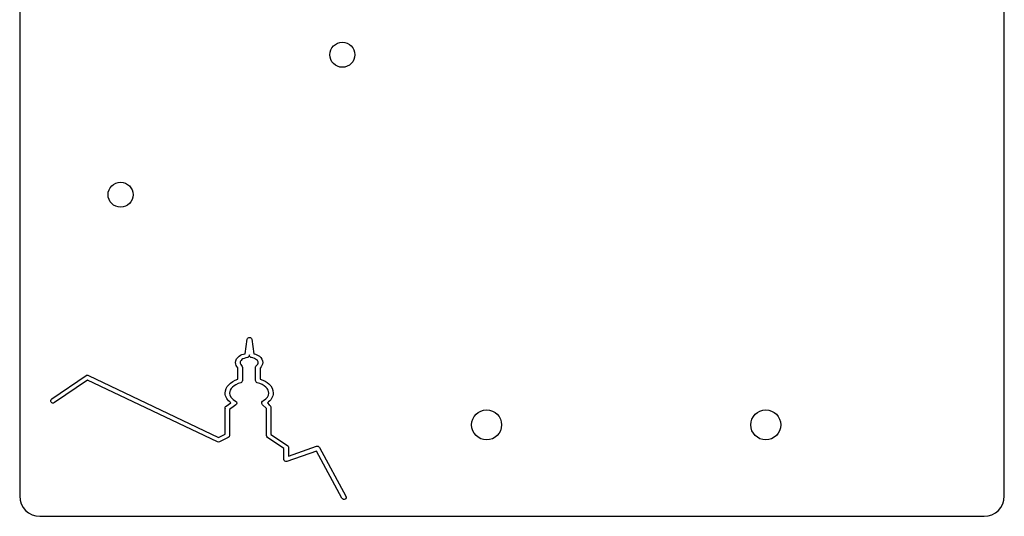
# Model space of a CAD drawing. Extents: x 0.7 to 99.3, y 6.7 to 106.
# Tile 1 of 4: x 0.7 to 99.3, y 6.7 to 56.3. Entities that reach past the tile are written whole.
import ezdxf

# ---------------------------------------------------------------- set-up
doc = ezdxf.new("R2010")
doc.units = 0
doc.layers.get('0').update_dxf_attribs({"linetype": 'CONTINUOUS'})

msp = doc.modelspace()

# ---------------------------------------------------------------- linework, layer by layer
at = {"color": 7}
for points in [[(0.723987, 85.914445), (0.723987, 8.698486)], [(99.276111, 8.698486), (99.276111, 85.914445)], [(23.278874, 22.926536), (23.503666, 24.375027)], [(23.732049, 24.565739), (23.732578, 24.565739)], [(23.949102, 24.372468), (24.15529, 22.916226)], [(23.72636, 22.732771), (23.715512, 22.807701), (23.704664, 22.735872)], [(22.336296, 22.041296), (22.336296, 22.041825), (22.336296, 22.042354)], [(22.938819, 21.765905), (22.939348, 21.765375)], [(25.050325, 22.042378), (25.050325, 22.041849)], [(3.942586, 18.406874), (7.371317, 20.745232)], [(7.594559, 20.762798), (20.610819, 14.564208), (21.282613, 14.886669), (21.282613, 17.460157), (21.287264, 17.431736)], [(22.562638, 20.38765), (22.562638, 21.530216)], [(23.009628, 21.539551), (23.013245, 21.564342), (23.013245, 20.239357)], [(24.342342, 20.249202), (24.342342, 21.572637)], [(24.792978, 21.49718), (24.792978, 20.390788)], [(20.513668, 14.112046), (7.518078, 20.300298), (4.1958, 18.035838)], [(21.282613, 18.998564), (21.282613, 18.999093), (21.282613, 18.999622)], [(21.73322, 18.998606), (21.73322, 18.998077)], [(21.380282, 17.684431), (21.86759, 18.015679)], [(22.353865, 17.802285), (22.232425, 17.719603), (21.733231, 17.360968), (21.733231, 14.745622)], [(22.337834, 18.183655), (22.338363, 18.183655)], [(24.962427, 18.090165), (24.969651, 18.10514), (24.98153, 18.116517), (24.982589, 18.117576), (24.982615, 18.117552)], [(24.982615, 18.117552), (24.964015, 18.082412)], [(25.419281, 14.745157), (25.419281, 17.461258), (25.387758, 17.492781), (25.015688, 17.822994)], [(25.512314, 18.005403), (25.701967, 17.815752), (25.793433, 17.73462), (25.788777, 17.738245)], [(25.866808, 17.5057), (25.870433, 17.530492), (25.870433, 14.865539), (27.525628, 13.76173)], [(21.60559, 14.542018), (20.707971, 14.113104)], [(27.175762, 12.364423), (27.175762, 13.453762), (25.52005, 14.55757)], [(32.978521, 8.472658), (32.977992, 8.473188), (30.416907, 13.181427), (27.475484, 12.151515)], [(27.626397, 13.574145), (27.626397, 12.681692), (30.448448, 13.669745)], [(30.720784, 13.564327), (33.373335, 8.688138)], [(2.755904, 6.66657), (97.244193, 6.66657)]]:
    msp.add_lwpolyline(points, dxfattribs=at)
for points in [[(33.01969, 54.084348)], [(10.819495, 40.084686)], [(23.732075, 24.565715)], [(47.460146, 17.310882)], [(75.400043, 17.310882)]]:
    msp.add_lwpolyline(points, close=True, dxfattribs=at)
for points in [[(31.769637, 52.834295), (31.76955, 53.524779), (32.329207, 54.084436), (33.01969, 54.084348)], [(33.01969, 54.084348), (33.710168, 54.084436), (34.269831, 53.524776), (34.269743, 52.834295)], [(33.01969, 51.584761), (32.329429, 51.584674), (31.76986, 52.144037), (31.769637, 52.834295)], [(34.269743, 52.834295), (34.269518, 52.144037), (33.709949, 51.584674), (33.01969, 51.584761)], [(9.569958, 38.834633), (9.56987, 39.524897), (10.129232, 40.084466), (10.819495, 40.084686)], [(10.819495, 40.084686), (11.509974, 40.084773), (12.069636, 39.525113), (12.069548, 38.834633)], [(10.819495, 37.584064), (10.129232, 37.584284), (9.56987, 38.144372), (9.569958, 38.834633)], [(12.069548, 38.834633), (12.069636, 38.144155), (11.509974, 37.583977), (10.819495, 37.584064)], [(23.503666, 24.375027), (23.520784, 24.486266), (23.619609, 24.568705), (23.732075, 24.565715)], [(23.732578, 24.565739), (23.841478, 24.56259), (23.933862, 24.480381), (23.949102, 24.372468)], [(22.336296, 22.042354), (22.336495, 22.302136), (22.479073, 22.531058), (22.682528, 22.691925)], [(22.682528, 22.691925), (22.844863, 22.820285), (23.060726, 22.879422), (23.278874, 22.926536)], [(23.704664, 22.735872), (23.689345, 22.637043), (23.609594, 22.55967), (23.51036, 22.547254)], [(23.915495, 22.542086), (23.817821, 22.556982), (23.740306, 22.634958), (23.72636, 22.732771)], [(24.15529, 22.916226), (24.3628, 22.86537), (24.568495, 22.803627), (24.722181, 22.676963)], [(24.722181, 22.676963), (24.915953, 22.517255), (25.050134, 22.294063), (25.050325, 22.042378)], [(22.562638, 21.530216), (22.432994, 21.67443), (22.336889, 21.845713), (22.336296, 22.041296)], [(22.961557, 22.338481), (22.837009, 22.240003), (22.787201, 22.140301), (22.786891, 22.043407)], [(22.786891, 22.043407), (22.787148, 21.955952), (22.82718, 21.862213), (22.938819, 21.765905)], [(22.939348, 21.765375), (23.003699, 21.70967), (23.030769, 21.621992), (23.009628, 21.539551)], [(23.51036, 22.547254), (23.279015, 22.518512), (23.085166, 22.436216), (22.961557, 22.338481)], [(24.435878, 22.329695), (24.319617, 22.425516), (24.136957, 22.50841), (23.915495, 22.542086)], [(24.342342, 21.572637), (24.342363, 21.640982), (24.373677, 21.705699), (24.427093, 21.748336)], [(24.427093, 21.748336), (24.553453, 21.849079), (24.599496, 21.950234), (24.599692, 22.042892)], [(24.599692, 22.042892), (24.599514, 22.136723), (24.553146, 22.233045), (24.435878, 22.329695)], [(25.050325, 22.041849), (25.049796, 21.831394), (24.940869, 21.64771), (24.792978, 21.49718)], [(7.371317, 20.745232), (7.40517, 20.768436), (7.444543, 20.781731), (7.485522, 20.783991)], [(7.485522, 20.783991), (7.52301, 20.786107), (7.560641, 20.778884), (7.594559, 20.762798)], [(21.282613, 18.999622), (21.28436, 19.624976), (21.819537, 20.127623), (22.562638, 20.38765)], [(22.849431, 20.022832), (22.130223, 19.818227), (21.734913, 19.390721), (21.73322, 18.998606)], [(23.013245, 20.239357), (23.013344, 20.139074), (22.945919, 20.050153), (22.849431, 20.022832)], [(24.508225, 20.032161), (24.411009, 20.058792), (24.342474, 20.148406), (24.342342, 20.249202)], [(25.365536, 19.583092), (25.171226, 19.768451), (24.876218, 19.931757), (24.508225, 20.032161)], [(24.792978, 20.390788), (25.138653, 20.274258), (25.452573, 20.122387), (25.676644, 19.908646)], [(25.676644, 19.908646), (25.93887, 19.658517), (26.103443, 19.341213), (26.104009, 18.998625)], [(21.86759, 18.015679), (21.538225, 18.274704), (21.282645, 18.597895), (21.282613, 18.998564)], [(21.73322, 18.998077), (21.733438, 18.70158), (21.942119, 18.408043), (22.337834, 18.183655)], [(25.131443, 18.236921), (25.472676, 18.454848), (25.653352, 18.724768), (25.653374, 18.998633)], [(25.653374, 18.998633), (25.653109, 19.199219), (25.560388, 19.397233), (25.365536, 19.583092)], [(26.104009, 18.998625), (26.10398, 18.59408), (25.847107, 18.26557), (25.512314, 18.005403)], [(3.871789, 18.086998), (3.840683, 18.132625), (3.823724, 18.18955), (3.833032, 18.250293)], [(3.833032, 18.250293), (3.84234, 18.311044), (3.882559, 18.371216), (3.942586, 18.406874)], [(4.009765, 17.99088), (3.949819, 18.0044), (3.902894, 18.041365), (3.871789, 18.086998)], [(4.1958, 18.035838), (4.140671, 17.992854), (4.069711, 17.977333), (4.009765, 17.99088)], [(22.338363, 18.183655), (22.479414, 18.103476), (22.487796, 17.893865), (22.353865, 17.802285)], [(25.015688, 17.822994), (24.944957, 17.885689), (24.931532, 17.987192), (24.96556, 18.074142)], [(24.964015, 18.082412), (24.965073, 18.085058), (24.961184, 18.087625), (24.962427, 18.090165)], [(24.96556, 18.074142), (24.986965, 18.156512), (25.050907, 18.218369), (25.131443, 18.236921)], [(21.287264, 17.431736), (21.258863, 17.526938), (21.296974, 17.630298), (21.380282, 17.684431)], [(25.788777, 17.738245), (25.858283, 17.683154), (25.888964, 17.591592), (25.866808, 17.5057)], [(45.95998, 15.810716), (45.95976, 16.639245), (46.631619, 17.310805), (47.460146, 17.310882)], [(47.460146, 17.310882), (48.288673, 17.310805), (48.960016, 16.639243), (48.959796, 15.810716)], [(73.900392, 15.810716), (73.900173, 16.639245), (74.571516, 17.310805), (75.400043, 17.310882)], [(75.400043, 17.310882), (76.228569, 17.310805), (76.899913, 16.639243), (76.899693, 15.810716)], [(47.460146, 14.310549), (46.631839, 14.310629), (45.96007, 14.982409), (45.95998, 15.810716)], [(48.959796, 15.810716), (48.959706, 14.982409), (48.288456, 14.310629), (47.460146, 14.310549)], [(75.400043, 14.310549), (74.571735, 14.310629), (73.900485, 14.982409), (73.900392, 15.810716)], [(76.899693, 15.810716), (76.899603, 14.982409), (76.228352, 14.310629), (75.400043, 14.310549)], [(20.707971, 14.113104), (20.646721, 14.083309), (20.575198, 14.082958), (20.513668, 14.112046)], [(21.733231, 14.745622), (21.733602, 14.659059), (21.683592, 14.579559), (21.60559, 14.542018)], [(25.52005, 14.55757), (25.457254, 14.599308), (25.419112, 14.669758), (25.419281, 14.745157)], [(27.525628, 13.76173), (27.588422, 13.719989), (27.626564, 13.649544), (27.626397, 13.574145)], [(30.448448, 13.669745), (30.552112, 13.706215), (30.668447, 13.66096), (30.720784, 13.564327)], [(27.475484, 12.151515), (27.331961, 12.10116), (27.175648, 12.212414), (27.175762, 12.364423)], [(0.723987, 8.698486), (0.723987, 7.572774), (1.630176, 6.66657), (2.755904, 6.66657)], [(33.122698, 8.355869), (33.06481, 8.369839), (33.009673, 8.412857), (32.978521, 8.472658)], [(33.285477, 8.378596), (33.237977, 8.352773), (33.180816, 8.341833), (33.122698, 8.355869)], [(33.392967, 8.503136), (33.373123, 8.44674), (33.332983, 8.40442), (33.285477, 8.378596)], [(33.373335, 8.688138), (33.406919, 8.629326), (33.412811, 8.559537), (33.392967, 8.503136)], [(97.244193, 6.66657), (98.369921, 6.66657), (99.276111, 7.572774), (99.276111, 8.698486)]]:
    msp.add_open_spline(points, degree=3, dxfattribs=at)

doc.saveas('drawing.dxf')
